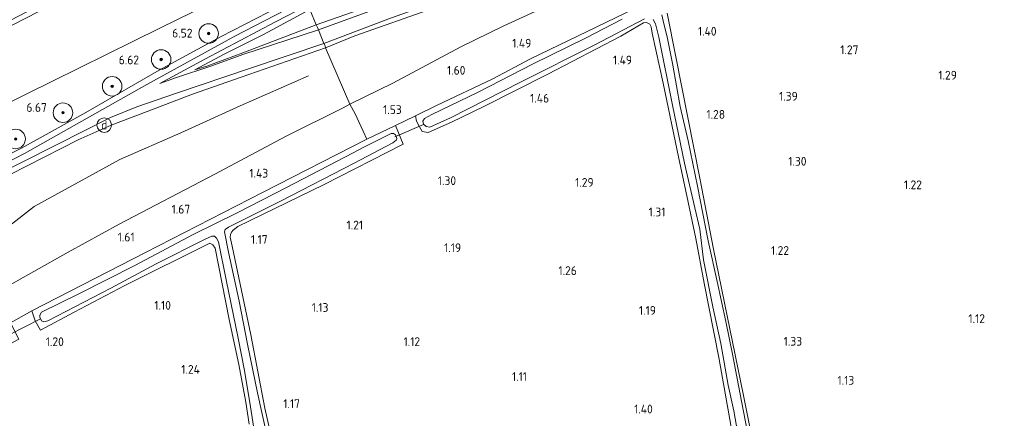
# Model space of a CAD drawing. Extents: x 130905 to 137824, y 412333 to 417928.
# Tile 224 of 256: x 135193 to 135396, y 416235 to 416317. Entities that reach past the tile are written whole.
import ezdxf
from ezdxf.enums import TextEntityAlignment as Align
from ezdxf.lldxf.tags import DXFTag

# ---------------------------------------------------------------- set-up
doc = ezdxf.new("R2010")
doc.units = 0
for name, color, linetype, lineweight in [('B-ME-GR-BOOM-S', 90, 'Continuous', 25), ('B-ME-GR-BOUWLAND_AKKERBOUW-GV', 80, 'Continuous', 13), ('B-ME-GR-GRAS-GV', 60, 'Continuous', 13), ('B-ME-GW-TALUD_KRUIN-G', 90, 'Continuous', 18), ('B-ME-GW-TALUD_TEEN-G', 90, 'Continuous', 18), ('B-ME-IE-MEUBILAIR_DIJKPAAL-S', 7, 'Continuous', 25), ('B-ME-IE-TERREINAFSCHEIDING_DOORGANG-G', 210, 'Continuous', 18), ('B-ME-IE-TERREINAFSCHEIDING_KUNSTMATIG_HEKWERK-G', 20, 'IE-TERREINAFSCHEIDING-KUNSTMATIG', 18), ('B-ME-KW-KUNSTWERK_DUIKER-G', 170, 'Continuous', 18), ('B-ME-OG-BREUKLIJN-G', 7, 'Continuous', 18), ('B-ME-OG-WATER_SLOOT-G', 120, 'Continuous', 18), ('B-ME-OG-WATER_SLOOT-GV', 120, 'Continuous', 18), ('B-ME-VH-VERHARDING_HALFVERHARDING-GV', 252, 'Continuous', 18), ('B-ME-WH-WINTERBED-G', 150, 'WH-WINTERBED', 18), ('X-XX-AL-HOOGTELABEL-S', 7, 'Continuous', 25)]:
    doc.layers.add(name, color=color, linetype=linetype, lineweight=lineweight)
doc.styles.add('NLCS-ISO', font='NLCS-ISO.ttf')
doc.styles.add('NLCS-ISO-ANNOTATIVE-T18', font='NLCS-ISO.ttf', dxfattribs={"height": 1.8})
doc.styles.get("Standard").update_dxf_attribs({"font": 'arial.ttf'})
doc.linetypes.add('IE-TERREINAFSCHEIDING-KUNSTMATIG', pattern='A,4,[82,NLCS.SHX,S=0.75,R=90,X=0,Y=0],4,-2', length=10)
tags = doc.linetypes.add('WH-WINTERBED', pattern='A,6,-3.5,["WB",Standard,S=1.8,R=0,X=-1.5,Y=-0.9],-3.5,6,-3.5,6,-3.5,6,-3.5,6,-3.5', length=51).pattern_tags.tags
tags[6] = DXFTag(74, 10)

# ---------------------------------------------------------------- blocks, each defined once
blk = doc.blocks.new('SAL-HOOGTELABEL-SO')
at = {"color": 0, "linetype": 'ByBlock', "lineweight": -2, "style": 'NLCS-ISO-ANNOTATIVE-T18'}
blk.add_attdef('HOOGTE', text='', height=1.8, dxfattribs=at).set_placement((2.79, 0), align=Align.RIGHT)
blk = doc.blocks.new('SGR-BOOM_01-SO')
at = {"linetype": 'ByBlock', "lineweight": 18}
h = blk.add_hatch(color=0, dxfattribs=at)
h.dxf.hatch_style = 1
edge = h.paths.add_edge_path()
edge.add_arc((0, 0), 0.25, 0, 360)
at = {"color": 0, "linetype": 'ByBlock', "lineweight": 18}
for radius in [2, 0.25]:
    blk.add_circle((0, 0), radius, dxfattribs=at)
blk = doc.blocks.new('SIE-DIJKPAAL-SO')
at = {"color": 0, "linetype": 'ByBlock', "lineweight": 18}
blk.add_circle((0, 0), 1.5, dxfattribs=at)
at = {"color": 0, "linetype": 'ByBlock', "lineweight": 18, "style": 'NLCS-ISO'}
blk.add_text('d', height=1.8, dxfattribs=at).set_placement((0, 0), align=Align.MIDDLE_CENTER)

msp = doc.modelspace()

# ---------------------------------------------------------------- linework, layer by layer
at = {"layer": 'B-ME-GR-BOUWLAND_AKKERBOUW-GV'}
msp.add_polyline3d([(135347.761, 416211.076, 1.118), (135342.079, 416239.798, 1.037), (135335.904, 416269.772, 1.105), (135333.068, 416284.375, 1.293), (135328.153, 416309.209, 1.422), (135326.403, 416318.194, 1.433)], dxfattribs=at)
at = {"layer": 'B-ME-GR-GRAS-GV'}
for points in [[(135402.882, 416373.491, 2.068), (135385.466, 416366.318, 2.247), (135378.697, 416363.647, 2.237), (135373.096, 416361.249, 2.13), (135360.121, 416356.826, 2.037), (135347.946, 416351.659, 2.28), (135337.196, 416347.148, 2.524), (135324.723, 416342.072, 2.819), (135306.89, 416335.562, 3.269), (135284.961, 416327.674, 4.126), (135263.157, 416318.875, 4.791), (135254.354, 416315.797, 5.114), (135253.072, 416318.965, 6.24), (135269.674, 416326.691, 6.15), (135295.276, 416340.062, 6.052), (135310.152, 416347.615, 6.087), (135325.523, 416355.723, 6), (135350.815, 416368.761, 6.017), (135375.26, 416380.575, 6.234), (135391.803, 416388.519, 6.177), (135407.767, 416396.51, 6.312)], [(135174.765, 416291.633, 6.275), (135194.71, 416301.548, 6.517), (135222.361, 416315.217, 6.417), (135248.631, 416328.094, 6.426), (135251.359, 416322.64, 6.41), (135251.601, 416322.082, 6.398), (135234.836, 416313.391, 6.488), (135222.145, 416306.491, 6.447), (135207.046, 416297.835, 6.477), (135193.875, 416290.49, 6.471), (135187.194, 416287.168, 6.478)], [(135321.583, 416320.061, 1.359), (135298.348, 416308.811, 1.475), (135290.57, 416304.762, 1.41), (135279.021, 416299.285, 1.427), (135274.727, 416297.167, 1.455), (135270.618, 416295.156, 1.51), (135264.755, 416292.371, 1.556), (135263.978, 416293.965, 1.607), (135262.359, 416297.582, 1.76), (135261.277, 416299.521, 1.959), (135270.059, 416303.847, 1.926), (135284.011, 416311.269, 1.827), (135292.832, 416315.601, 1.888), (135319.497, 416327.819, 1.873)], [(135340.544, 416227.568, 1.304), (135336.952, 416247.595, 1.409), (135333.957, 416262.835, 1.331), (135332.251, 416272.001, 1.367), (135329.932, 416282.958, 1.459), (135328.786, 416288.369, 1.505), (135325.542, 416303.842, 1.505), (135323.324, 416314.104, 1.569), (135323.112, 416315.412, 1.551), (135322.807, 416315.968, 1.529), (135322.143, 416316.272, 1.517), (135321.513, 416316.194, 1.514), (135316.84, 416313.488, 1.452), (135301.911, 416305.715, 1.44), (135288.755, 416299.037, 1.386), (135282.137, 416295.826, 1.427), (135277.323, 416293.735, 1.298), (135276.104, 416293.895, 1.378), (135275.531, 416294.863, 1.448), (135274.948, 416296.06, 1.463), (135274.727, 416297.167, 1.455), (135279.021, 416299.285, 1.427), (135290.57, 416304.762, 1.41), (135298.348, 416308.811, 1.475), (135321.583, 416320.061, 1.359)], [(135265.152, 416318.517, 4.706), (135254.83, 416314.799, 5.056), (135254.605, 416315.242, 5.056), (135254.354, 416315.797, 5.114), (135263.157, 416318.875, 4.791)], [(135278.624, 416319.306, 4.166), (135262.249, 416313.565, 4.791), (135256.286, 416311.111, 5.023), (135256.185, 416311.468, 5.056), (135255.948, 416311.988, 5.056), (135269.62, 416317.157, 4.527)], [(135343.763, 416227.741, 0.595), (135342.005, 416236.873, 0.595), (135339.822, 416248.26, 0.595), (135338.419, 416254.991, 0.595), (135336.644, 416263.154, 0.595), (135334.827, 416271.523, 0.595), (135332.594, 416282.717, 0.595), (135330.657, 416291.989, 0.595), (135329.032, 416299.066, 0.595), (135327.513, 416307.521, 0.595), (135326.475, 416313.014, 0.595), (135325.538, 416316.635, 0.595), (135325.299, 416317.848, 0.595)], [(135326.403, 416318.194, 1.433), (135328.153, 416309.209, 1.422), (135333.068, 416284.375, 1.293), (135335.904, 416269.772, 1.105), (135342.079, 416239.798, 1.037), (135347.761, 416211.076, 1.118)], [(135245.988, 416227.572, 1.235), (135243.811, 416237.189, 1.263), (135240.942, 416252.22, 1.239), (135237.126, 416270.396, 1.391), (135236.708, 416272.243, 1.407), (135236.728, 416272.793, 1.415), (135236.964, 416273.28, 1.415), (135237.324, 416273.683, 1.415), (135238.259, 416274.424, 1.416), (135255.838, 416283.023, 1.395), (135272.213, 416291.306, 1.456), (135270.618, 416295.156, 1.51), (135274.727, 416297.167, 1.455), (135274.948, 416296.06, 1.463), (135275.531, 416294.863, 1.448), (135276.104, 416293.895, 1.378), (135277.323, 416293.735, 1.298), (135282.137, 416295.826, 1.427), (135288.755, 416299.037, 1.386), (135301.911, 416305.715, 1.44), (135316.84, 416313.488, 1.452), (135321.513, 416316.194, 1.514), (135322.143, 416316.272, 1.517), (135322.807, 416315.968, 1.529), (135323.112, 416315.412, 1.551), (135323.324, 416314.104, 1.569), (135325.542, 416303.842, 1.505), (135328.786, 416288.369, 1.505), (135329.932, 416282.958, 1.459), (135332.251, 416272.001, 1.367), (135333.957, 416262.835, 1.331), (135336.952, 416247.595, 1.409), (135340.544, 416227.568, 1.304)], [(135317.172, 416316.974, 0.595), (135309.612, 416313.05, 0.595), (135298.884, 416307.836, 0.595), (135287.597, 416302.017, 0.595), (135278.11, 416297.397, 0.595), (135276.545, 416296.593, 0.595), (135276.227, 416296.017, 0.595), (135276.354, 416295.456, 0.595), (135276.949, 416294.921, 0.595), (135277.654, 416294.806, 0.595), (135281.906, 416296.726, 0.595), (135296.274, 416304.018, 0.595), (135311.55, 416311.716, 0.595), (135321.732, 416317.007, 0.595)], [(135323.521, 416316.93, 0.595), (135324.007, 416316.032, 0.595), (135324.676, 416313.273, 0.595), (135327.484, 416299.36, 0.595), (135329.941, 416287.427, 0.595), (135332.047, 416278.292, 0.595), (135333.087, 416273.93, 0.595), (135333.853, 416267.601, 0.595), (135335.734, 416257.991, 0.595), (135337.391, 416250.449, 0.595), (135338.904, 416241.906, 0.595), (135340.052, 416236.608, 0.595), (135340.843, 416232.353, 0.595)], [(135187.158, 416284.219, 6.351), (135201.069, 416291.221, 6.251), (135212.104, 416296.803, 6.36), (135217.521, 416298.976, 6.418), (135225.659, 416301.779, 6.331), (135240.645, 416306.845, 5.768), (135255.948, 416311.988, 5.056), (135256.185, 416311.468, 5.056), (135256.286, 416311.111, 5.023), (135238.965, 416305.07, 5.826), (135228.927, 416301.618, 6.214), (135219.646, 416298.033, 6.295), (135212.296, 416295.205, 6.317), (135205.528, 416292.25, 6.35), (135191.505, 416285.142, 6.441)], [(135191.505, 416285.142, 6.441), (135205.528, 416292.25, 6.35), (135212.296, 416295.205, 6.317), (135219.646, 416298.033, 6.295), (135228.927, 416301.618, 6.214), (135238.965, 416305.07, 5.826), (135256.286, 416311.111, 5.023), (135261.277, 416299.521, 1.959), (135259.909, 416298.816, 1.977), (135248.16, 416292.976, 1.869), (135233.575, 416285.183, 1.901), (135213.92, 416274.893, 1.763), (135203.434, 416269.169, 1.794), (135189.294, 416261.277, 1.73)], [(135189.294, 416261.277, 1.73), (135203.434, 416269.169, 1.794), (135213.92, 416274.893, 1.763), (135233.575, 416285.183, 1.901), (135248.16, 416292.976, 1.869), (135259.909, 416298.816, 1.977), (135261.277, 416299.521, 1.959), (135262.359, 416297.582, 1.76), (135263.978, 416293.965, 1.607), (135264.755, 416292.371, 1.556), (135243.354, 416281.408, 1.499), (135219.316, 416269.108, 1.514), (135195.976, 416257.126, 1.403), (135191.632, 416254.708, 1.494)], [(135240.592, 416233.927, 1.151), (135239.897, 416238.402, 1.293), (135238.49, 416246.135, 1.211), (135236.485, 416255.363, 1.379), (135233.627, 416270.023, 1.379), (135233.155, 416270.688, 1.512), (135232.524, 416270.996, 1.3), (135215.086, 416262.316, 1.249), (135204.708, 416256.868, 1.261), (135197.773, 416253.197, 1.341), (135196.638, 416255.086, 1.394), (135195.976, 416257.126, 1.403), (135219.316, 416269.108, 1.514), (135243.354, 416281.408, 1.499), (135264.755, 416292.371, 1.556), (135270.618, 416295.156, 1.51), (135272.213, 416291.306, 1.456), (135255.838, 416283.023, 1.395), (135238.259, 416274.424, 1.416), (135237.324, 416273.683, 1.415), (135236.964, 416273.28, 1.415), (135236.728, 416272.793, 1.415), (135236.708, 416272.243, 1.407), (135237.126, 416270.396, 1.391), (135240.942, 416252.22, 1.239), (135243.811, 416237.189, 1.263), (135245.988, 416227.572, 1.235)], [(135245.238, 416226.991, 0.595), (135242.316, 416240.313, 0.595), (135240.248, 416250.313, 0.595), (135238.534, 416259.099, 0.595), (135236.33, 416269.204, 0.595), (135235.549, 416273.379, 0.595), (135235.682, 416273.81, 0.595), (135236.375, 416274.311, 0.595), (135247.003, 416279.617, 0.595), (135262.167, 416287.431, 0.595), (135270.061, 416291.6, 0.595), (135270.766, 416292.135, 0.595), (135270.864, 416292.521, 0.595), (135270.637, 416293.232, 0.595), (135270.209, 416293.536, 0.595), (135269.731, 416293.533, 0.595), (135264.279, 416290.814, 0.595), (135261.953, 416289.532, 0.595), (135248.238, 416282.411, 0.595), (135238.16, 416277.254, 0.595), (135229.086, 416272.775, 0.595), (135217.095, 416266.478, 0.595), (135205.465, 416260.551, 0.595), (135197.943, 416256.843, 0.595), (135197.614, 416256.29, 0.595), (135197.595, 416255.857, 0.595), (135197.981, 416255.109, 0.595), (135198.433, 416254.873, 0.595), (135199.269, 416255.075, 0.595), (135212.213, 416261.8, 0.595), (135221.535, 416266.765, 0.595), (135231.555, 416271.865, 0.595), (135232.9, 416272.48, 0.595), (135233.458, 416272.436, 0.595), (135233.906, 416272.029, 0.595), (135234.315, 416271.292, 0.595), (135235.887, 416263.512, 0.595), (135238.308, 416251.533, 0.595), (135239.639, 416244.909, 0.595), (135240.875, 416237.477, 0.595), (135241.981, 416230.435, 0.595)], [(135165.058, 416232.361, 1.339), (135164.572, 416235.637, 1.313), (135164.877, 416236.128, 1.261), (135166.507, 416237.118, 1.291), (135180.985, 416244.683, 1.107), (135193.298, 416251.36, 1.276), (135191.632, 416254.708, 1.494), (135195.976, 416257.126, 1.403), (135196.638, 416255.086, 1.394), (135197.773, 416253.197, 1.341), (135204.708, 416256.868, 1.261), (135215.086, 416262.316, 1.249), (135232.524, 416270.996, 1.3), (135233.155, 416270.688, 1.512), (135233.627, 416270.023, 1.379), (135236.485, 416255.363, 1.379), (135238.49, 416246.135, 1.211), (135239.897, 416238.402, 1.293), (135240.592, 416233.927, 1.151)]]:
    msp.add_polyline3d(points, dxfattribs=at)
for points in [[(135270.059, 416303.847, 1.926), (135261.277, 416299.521, 1.959), (135256.286, 416311.111, 5.023), (135262.249, 416313.565, 4.791), (135278.624, 416319.306, 4.166), (135303.746, 416328.02, 3.276), (135321.191, 416334.126, 2.646), (135339.934, 416340.673, 2.166), (135358.747, 416347.484, 1.869), (135345.053, 416340.457, 1.914), (135319.497, 416327.819, 1.873), (135292.832, 416315.601, 1.888), (135284.011, 416311.269, 1.827)], [(135089.363, 416260.792, 1.8), (135076.204, 416253.153, 1.917), (135075.011, 416254.877, 2.02), (135097.063, 416266.833, 1.885), (135131.089, 416284.82, 1.876), (135155.316, 416297.338, 1.885), (135180.935, 416311.199, 1.864), (135214.155, 416328.535, 1.825), (135241.926, 416342.472, 1.897), (135242.549, 416341.432, 1.945), (135222.493, 416331.455, 1.931), (135192.206, 416315.857, 1.892), (135159.71, 416298.709, 1.799), (135133.196, 416284.533, 1.66), (135112.353, 416273.195, 1.884)], [(135089.907, 416255.877, 3.53), (135077.909, 416250.771, 3.052), (135076.204, 416253.153, 1.917), (135089.363, 416260.792, 1.8), (135112.353, 416273.195, 1.884), (135133.196, 416284.533, 1.66), (135159.71, 416298.709, 1.799), (135192.206, 416315.857, 1.892), (135222.493, 416331.455, 1.931), (135242.549, 416341.432, 1.945), (135248.631, 416328.094, 6.426), (135222.361, 416315.217, 6.417), (135194.71, 416301.548, 6.517), (135174.765, 416291.633, 6.275), (135164.594, 416286.794, 6.15), (135159.782, 416284.455, 6.275), (135154.49, 416282.512, 5.789), (135140.894, 416277.463, 5.1), (135131.464, 416273.492, 4.93), (135108.664, 416263.742, 4.142)], [(135235.443, 416309.796, 6.344), (135229.431, 416306.558, 6.35), (135231.935, 416307.353, 6.161), (135239.268, 416310.083, 5.738), (135254.354, 416315.797, 5.114), (135254.605, 416315.242, 5.056), (135254.83, 416314.799, 5.056), (135239.32, 416309.695, 5.622), (135232.717, 416307.314, 5.949), (135225.7, 416305.016, 6.297), (135222.233, 416303.78, 6.27), (135231.481, 416308.744, 6.402), (135245.996, 416316.433, 6.299), (135252.607, 416319.855, 6.3), (135253.072, 416318.965, 6.24), (135243.546, 416313.838, 6.369)], [(135231.935, 416307.353, 6.161), (135229.431, 416306.558, 6.35), (135235.443, 416309.796, 6.344), (135243.546, 416313.838, 6.369), (135253.072, 416318.965, 6.24), (135254.354, 416315.797, 5.114), (135239.268, 416310.083, 5.738)]]:
    msp.add_polyline3d(points, close=True, dxfattribs=at)
at = {"layer": 'B-ME-GW-TALUD_KRUIN-G'}
for points in [[(135431.138, 416422.226, 6.271), (135397.554, 416406.24, 6.256), (135378.575, 416396.472, 6.262), (135359.596, 416386.704, 6.267), (135332.16, 416372.388, 6.527), (135310.343, 416361.442, 6.098), (135282.72, 416346.609, 6.428), (135265.241, 416336.611, 6.345), (135248.631, 416328.094, 6.426), (135222.361, 416315.217, 6.417), (135194.71, 416301.548, 6.517), (135174.765, 416291.633, 6.275), (135164.594, 416286.794, 6.15), (135159.782, 416284.455, 6.275), (135154.49, 416282.512, 5.789), (135140.894, 416277.463, 5.1), (135131.464, 416273.492, 4.93), (135108.664, 416263.742, 4.142), (135089.907, 416255.877, 3.53), (135077.909, 416250.771, 3.052)], [(135438.274, 416412.081, 6.357), (135424.48, 416404.91, 6.278), (135407.767, 416396.51, 6.312), (135391.803, 416388.519, 6.177), (135375.26, 416380.575, 6.234), (135350.815, 416368.761, 6.017), (135325.523, 416355.723, 6), (135310.152, 416347.615, 6.087), (135295.276, 416340.062, 6.052), (135269.674, 416326.691, 6.15), (135253.072, 416318.965, 6.24), (135243.546, 416313.838, 6.369), (135235.443, 416309.796, 6.344), (135229.431, 416306.558, 6.35)], [(135153.304, 416238.313, 1.476), (135156.794, 416242.52, 1.827), (135159.45, 416246.055, 2.227), (135164.246, 416252.55, 3.188), (135171.926, 416264.604, 4.636), (135176.703, 416272.498, 5.866), (135180.056, 416277.937, 6.435), (135181.888, 416279.78, 6.521), (135183.26, 416280.722, 6.51), (135191.505, 416285.142, 6.441), (135205.528, 416292.25, 6.35), (135212.296, 416295.205, 6.317), (135219.646, 416298.033, 6.295), (135228.927, 416301.618, 6.214), (135238.965, 416305.07, 5.826), (135256.286, 416311.111, 5.023), (135262.249, 416313.565, 4.791), (135278.624, 416319.306, 4.166), (135303.746, 416328.02, 3.276), (135321.191, 416334.126, 2.646), (135339.934, 416340.673, 2.166), (135358.747, 416347.484, 1.869)]]:
    msp.add_polyline3d(points, dxfattribs=at)
at = {"layer": 'B-ME-GW-TALUD_TEEN-G'}
for points in [[(135076.204, 416253.153, 1.917), (135089.363, 416260.792, 1.8), (135112.353, 416273.195, 1.884), (135133.196, 416284.533, 1.66), (135159.71, 416298.709, 1.799), (135192.206, 416315.857, 1.892), (135222.493, 416331.455, 1.931), (135242.549, 416341.432, 1.945), (135253.598, 416347.286, 1.868), (135275.795, 416358.914, 1.81), (135298.404, 416370.596, 1.826), (135322.069, 416382.42, 1.804), (135346.223, 416394.737, 1.772), (135376.309, 416409.829, 1.775), (135400.037, 416421.655, 1.784), (135416.579, 416430.938, 1.838), (135422.755, 416434.163, 1.843)], [(135448.92, 416396.901, 2.178), (135423.333, 416383.149, 2.047), (135402.882, 416373.491, 2.068), (135385.466, 416366.318, 2.247), (135378.697, 416363.647, 2.237), (135373.096, 416361.249, 2.13), (135360.121, 416356.826, 2.037), (135347.946, 416351.659, 2.28), (135337.196, 416347.148, 2.524), (135324.723, 416342.072, 2.819), (135306.89, 416335.562, 3.269), (135284.961, 416327.674, 4.126), (135263.157, 416318.875, 4.791), (135254.354, 416315.797, 5.114), (135239.268, 416310.083, 5.738), (135231.935, 416307.353, 6.161), (135229.431, 416306.558, 6.35)], [(135358.747, 416347.484, 1.869), (135345.053, 416340.457, 1.914), (135319.497, 416327.819, 1.873), (135292.832, 416315.601, 1.888), (135284.011, 416311.269, 1.827), (135270.059, 416303.847, 1.926), (135261.277, 416299.521, 1.959), (135259.909, 416298.816, 1.977), (135248.16, 416292.976, 1.869), (135233.575, 416285.183, 1.901), (135213.92, 416274.893, 1.763), (135203.434, 416269.169, 1.794), (135189.294, 416261.277, 1.73), (135179.676, 416255.764, 1.713), (135173.098, 416251.808, 1.68), (135166.695, 416247.756, 1.641), (135158.936, 416242.343, 1.617), (135153.304, 416238.313, 1.476)]]:
    msp.add_polyline3d(points, dxfattribs=at)
at = {"layer": 'B-ME-IE-TERREINAFSCHEIDING_DOORGANG-G'}
for points in [[(135254.605, 416315.242, 5.056), (135254.83, 416314.799, 5.056), (135255.948, 416311.988, 5.056), (135256.185, 416311.468, 5.056)], [(135262.359, 416297.582, 1.76), (135263.978, 416293.965, 1.607)], [(135270.618, 416295.156, 1.51), (135274.727, 416297.167, 1.455)], [(135195.976, 416257.126, 1.403), (135191.632, 416254.708, 1.494)]]:
    msp.add_polyline3d(points, dxfattribs=at)
at = {"layer": 'B-ME-IE-TERREINAFSCHEIDING_KUNSTMATIG_HEKWERK-G'}
for points in [[(135253.072, 416318.965, 6.24), (135254.354, 416315.797, 5.114), (135254.605, 416315.242, 5.056)], [(135256.185, 416311.468, 5.056), (135256.286, 416311.111, 5.023), (135261.277, 416299.521, 1.959), (135262.359, 416297.582, 1.76)], [(135263.978, 416293.965, 1.607), (135264.755, 416292.371, 1.556)]]:
    msp.add_polyline3d(points, dxfattribs=at)
at = {"layer": 'B-ME-KW-KUNSTWERK_DUIKER-G'}
for points in [[(135270.454, 416292.837, 0.606), (135276.379, 416295.366, 0.606)], [(135191.353, 416252.228, 0.606), (135197.764, 416255.537, 0.606)]]:
    msp.add_polyline3d(points, dxfattribs=at)
at = {"layer": 'B-ME-OG-BREUKLIJN-G'}
msp.add_polyline3d([(135176.507, 416258.54, 2.38), (135187.293, 416271.437, 3.667), (135196.494, 416278.548, 4.067), (135214.052, 416288.212, 4.367), (135226.541, 416293.646, 4.242), (135238.735, 416299.164, 4.017), (135252.743, 416305.38, 3.817)], dxfattribs=at)
at = {"layer": 'B-ME-OG-WATER_SLOOT-G'}
for points in [[(135274.727, 416297.167, 1.455), (135279.021, 416299.285, 1.427), (135290.57, 416304.762, 1.41), (135298.348, 416308.811, 1.475), (135321.583, 416320.061, 1.359), (135337.282, 416328.468, 1.485), (135356.633, 416338.296, 1.472), (135366.898, 416343.48, 1.603)], [(135326.403, 416318.194, 1.433), (135328.153, 416309.209, 1.422), (135333.068, 416284.375, 1.293), (135335.904, 416269.772, 1.105), (135342.079, 416239.798, 1.037), (135347.761, 416211.076, 1.118), (135353.308, 416182.08, 1.04), (135357.812, 416157.557, 0.944), (135361.701, 416134.549, 1.037), (135366.359, 416110.69, 1.088), (135369.734, 416092.215, 1.085)], [(135329.932, 416282.958, 1.459), (135328.786, 416288.369, 1.505), (135325.542, 416303.842, 1.505), (135323.324, 416314.104, 1.569), (135323.112, 416315.412, 1.551), (135322.807, 416315.968, 1.529), (135322.143, 416316.272, 1.517), (135321.513, 416316.194, 1.514), (135316.84, 416313.488, 1.452), (135301.911, 416305.715, 1.44), (135288.755, 416299.037, 1.386), (135282.137, 416295.826, 1.427), (135277.323, 416293.735, 1.298), (135276.104, 416293.895, 1.378), (135275.531, 416294.863, 1.448), (135274.948, 416296.06, 1.463), (135274.727, 416297.167, 1.455)], [(135197.773, 416253.197, 1.341), (135196.638, 416255.086, 1.394), (135195.976, 416257.126, 1.403), (135219.316, 416269.108, 1.514), (135243.354, 416281.408, 1.499), (135264.755, 416292.371, 1.556), (135270.618, 416295.156, 1.51)], [(135270.618, 416295.156, 1.51), (135272.213, 416291.306, 1.456), (135255.838, 416283.023, 1.395), (135238.259, 416274.424, 1.416), (135237.324, 416273.683, 1.415)], [(135329.932, 416282.958, 1.459), (135332.251, 416272.001, 1.367), (135333.957, 416262.835, 1.331), (135336.952, 416247.595, 1.409), (135340.544, 416227.568, 1.304)], [(135245.988, 416227.572, 1.235), (135243.811, 416237.189, 1.263), (135240.942, 416252.22, 1.239), (135237.126, 416270.396, 1.391), (135236.708, 416272.243, 1.407), (135236.728, 416272.793, 1.415), (135236.964, 416273.28, 1.415), (135237.324, 416273.683, 1.415)], [(135197.773, 416253.197, 1.341), (135204.708, 416256.868, 1.261), (135215.086, 416262.316, 1.249), (135232.524, 416270.996, 1.3), (135233.155, 416270.688, 1.512), (135233.627, 416270.023, 1.379), (135236.485, 416255.363, 1.379), (135238.49, 416246.135, 1.211), (135239.897, 416238.402, 1.293), (135240.592, 416233.927, 1.151)]]:
    msp.add_polyline3d(points, dxfattribs=at)
at = {"layer": 'B-ME-OG-WATER_SLOOT-GV'}
for points in [[(135325.299, 416317.848, 0.595), (135325.538, 416316.635, 0.595), (135326.475, 416313.014, 0.595), (135327.513, 416307.521, 0.595), (135329.032, 416299.066, 0.595), (135330.657, 416291.989, 0.595), (135332.594, 416282.717, 0.595), (135334.827, 416271.523, 0.595), (135336.644, 416263.154, 0.595), (135338.419, 416254.991, 0.595), (135339.822, 416248.26, 0.595), (135342.005, 416236.873, 0.595), (135343.763, 416227.741, 0.595)], [(135321.732, 416317.007, 0.595), (135311.55, 416311.716, 0.595), (135296.274, 416304.018, 0.595), (135281.906, 416296.726, 0.595), (135277.654, 416294.806, 0.595), (135276.949, 416294.921, 0.595), (135276.354, 416295.456, 0.595), (135276.227, 416296.017, 0.595), (135276.545, 416296.593, 0.595), (135278.11, 416297.397, 0.595), (135287.597, 416302.017, 0.595), (135298.884, 416307.836, 0.595), (135309.612, 416313.05, 0.595), (135317.172, 416316.974, 0.595)], [(135340.843, 416232.353, 0.595), (135340.052, 416236.608, 0.595), (135338.904, 416241.906, 0.595), (135337.391, 416250.449, 0.595), (135335.734, 416257.991, 0.595), (135333.853, 416267.601, 0.595), (135333.087, 416273.93, 0.595), (135332.047, 416278.292, 0.595), (135329.941, 416287.427, 0.595), (135327.484, 416299.36, 0.595), (135324.676, 416313.273, 0.595), (135324.007, 416316.032, 0.595), (135323.521, 416316.93, 0.595)], [(135241.981, 416230.435, 0.595), (135240.875, 416237.477, 0.595), (135239.639, 416244.909, 0.595), (135238.308, 416251.533, 0.595), (135235.887, 416263.512, 0.595), (135234.315, 416271.292, 0.595), (135233.906, 416272.029, 0.595), (135233.458, 416272.436, 0.595), (135232.9, 416272.48, 0.595), (135231.555, 416271.865, 0.595), (135221.535, 416266.765, 0.595), (135212.213, 416261.8, 0.595), (135199.269, 416255.075, 0.595), (135198.433, 416254.873, 0.595), (135197.981, 416255.109, 0.595), (135197.595, 416255.857, 0.595), (135197.614, 416256.29, 0.595), (135197.943, 416256.843, 0.595), (135205.465, 416260.551, 0.595), (135217.095, 416266.478, 0.595), (135229.086, 416272.775, 0.595), (135238.16, 416277.254, 0.595), (135248.238, 416282.411, 0.595), (135261.953, 416289.532, 0.595), (135264.279, 416290.814, 0.595), (135269.731, 416293.533, 0.595), (135270.209, 416293.536, 0.595), (135270.637, 416293.232, 0.595), (135270.864, 416292.521, 0.595), (135270.766, 416292.135, 0.595), (135270.061, 416291.6, 0.595), (135262.167, 416287.431, 0.595), (135247.003, 416279.617, 0.595), (135236.375, 416274.311, 0.595), (135235.682, 416273.81, 0.595), (135235.549, 416273.379, 0.595), (135236.33, 416269.204, 0.595), (135238.534, 416259.099, 0.595), (135240.248, 416250.313, 0.595), (135242.316, 416240.313, 0.595), (135245.238, 416226.991, 0.595)]]:
    msp.add_polyline3d(points, dxfattribs=at)
at = {"layer": 'B-ME-VH-VERHARDING_HALFVERHARDING-GV'}
msp.add_polyline3d([(135269.62, 416317.157, 4.527), (135255.948, 416311.988, 5.056), (135254.83, 416314.799, 5.056), (135265.152, 416318.517, 4.706), (135288.616, 416326.666, 3.816), (135309.963, 416334.015, 3.051), (135328.957, 416340.63, 2.487), (135346.607, 416346.903, 2.099), (135363.775, 416353.222, 1.852), (135374.599, 416357.568, 1.878), (135375.608, 416355.215, 1.782), (135366.899, 416351.883, 1.801), (135352.002, 416346.173, 1.953), (135330.07, 416338.436, 2.406), (135311.177, 416331.891, 3.012), (135292.514, 416325.292, 3.693)], close=True, dxfattribs=at)
msp.add_polyline3d([(135187.194, 416287.168, 6.478), (135193.875, 416290.49, 6.471), (135207.046, 416297.835, 6.477), (135222.145, 416306.491, 6.447), (135234.836, 416313.391, 6.488), (135251.601, 416322.082, 6.398), (135252.077, 416321.029, 6.352), (135252.607, 416319.855, 6.3), (135245.996, 416316.433, 6.299), (135231.481, 416308.744, 6.402), (135222.233, 416303.78, 6.27), (135225.7, 416305.016, 6.297), (135232.717, 416307.314, 5.949), (135239.32, 416309.695, 5.622), (135254.83, 416314.799, 5.056), (135255.948, 416311.988, 5.056), (135240.645, 416306.845, 5.768), (135225.659, 416301.779, 6.331), (135217.521, 416298.976, 6.418), (135212.104, 416296.803, 6.36), (135201.069, 416291.221, 6.251), (135187.158, 416284.219, 6.351)], dxfattribs=at)
at = {"layer": 'B-ME-WH-WINTERBED-G'}
msp.add_polyline3d([(135436.076, 416415.193, 6.499), (135415.348, 416404.465, 6.44), (135398.723, 416396.215, 6.392), (135375.838, 416384.896, 6.337), (135351.922, 416372.575, 6.236), (135323.87, 416358.247, 6.197), (135300.582, 416346.281, 6.207), (135272.91, 416332.113, 6.353), (135252.077, 416321.029, 6.352), (135237.674, 416313.47, 6.425), (135219.587, 416303.55, 6.437), (135194.482, 416289.387, 6.463), (135186.631, 416285.351, 6.496), (135182.084, 416283.806, 6.502), (135178, 416281.762, 6.449), (135166.993, 416275.263, 6.377), (135154.062, 416268.064, 6.364), (135123.71, 416252.102, 6.399), (135089.898, 416233.751, 6.533)], dxfattribs=at)

# ---------------------------------------------------------------- block references
at = {"layer": 'B-ME-GR-BOOM-S'}
for p in [(135232.267, 416314.03, 6.445), (135222.521, 416308.703, 6.455), (135212.465, 416303.2, 6.445), (135202.371, 416297.781, 6.535), (135192.654, 416292.402, 6.535)]:
    msp.add_blockref('SGR-BOOM_01-SO', p, dxfattribs=at)
at = {"layer": 'B-ME-IE-MEUBILAIR_DIJKPAAL-S'}
msp.add_blockref('SIE-DIJKPAAL-SO', (135210.851, 416295.244, 6.371), dxfattribs=at)
at = {"layer": 'X-XX-AL-HOOGTELABEL-S'}
for p, values in [((135333.73, 416313.591, 1.398), {'HOOGTE': '1.40'}), ((135226.168, 416313.203, 6.52), {'HOOGTE': '6.52'}), ((135295.707, 416311.139, 1.491), {'HOOGTE': '1.49'}), ((135362.852, 416309.789, 1.266), {'HOOGTE': '1.27'}), ((135215.205, 416307.708, 6.62), {'HOOGTE': '6.62'}), ((135316.378, 416307.687, 1.486), {'HOOGTE': '1.49'}), ((135282.185, 416305.585, 1.598), {'HOOGTE': '1.60'}), ((135383.055, 416304.579, 1.286), {'HOOGTE': '1.29'}), ((135299.364, 416299.858, 1.464), {'HOOGTE': '1.46'}), ((135350.393, 416300.251, 1.389), {'HOOGTE': '1.39'}), ((135196.278, 416297.954, 6.67), {'HOOGTE': '6.67'}), ((135269.108, 416297.52, 1.528), {'HOOGTE': '1.53'}), ((135335.485, 416296.537, 1.278), {'HOOGTE': '1.28'}), ((135352.188, 416286.918, 1.298), {'HOOGTE': '1.30'}), ((135241.702, 416284.47, 1.432), {'HOOGTE': '1.43'}), ((135280.271, 416282.95, 1.298), {'HOOGTE': '1.30'}), ((135308.508, 416282.59, 1.294), {'HOOGTE': '1.29'}), ((135375.88, 416282.095, 1.216), {'HOOGTE': '1.22'}), ((135225.687, 416277.094, 1.67), {'HOOGTE': '1.67'}), ((135323.223, 416276.519, 1.311), {'HOOGTE': '1.31'}), ((135261.177, 416273.831, 1.208), {'HOOGTE': '1.21'}), ((135214.292, 416271.367, 1.607), {'HOOGTE': '1.61'}), ((135241.595, 416270.883, 1.17), {'HOOGTE': '1.17'}), ((135281.298, 416269.187, 1.194), {'HOOGTE': '1.19'}), ((135348.605, 416268.625, 1.216), {'HOOGTE': '1.22'}), ((135305.062, 416264.495, 1.261), {'HOOGTE': '1.26'}), ((135221.746, 416257.383, 1.095), {'HOOGTE': '1.10'}), ((135254.074, 416256.936, 1.132), {'HOOGTE': '1.13'}), ((135321.289, 416256.326, 1.194), {'HOOGTE': '1.19'}), ((135388.817, 416254.654, 1.116), {'HOOGTE': '1.12'}), ((135199.767, 416249.917, 1.203), {'HOOGTE': '1.20'}), ((135272.884, 416249.932, 1.12), {'HOOGTE': '1.12'}), ((135351.289, 416250, 1.329), {'HOOGTE': '1.33'}), ((135227.685, 416244.236, 1.244), {'HOOGTE': '1.24'}), ((135294.829, 416242.772, 1.107), {'HOOGTE': '1.11'}), ((135361.984, 416241.997, 1.128), {'HOOGTE': '1.13'}), ((135248.226, 416237.213, 1.17), {'HOOGTE': '1.17'}), ((135320.637, 416236.107, 1.398), {'HOOGTE': '1.40'})]:
    msp.add_blockref('SAL-HOOGTELABEL-SO', p, dxfattribs=at).add_auto_attribs(values)

doc.saveas('drawing.dxf')
